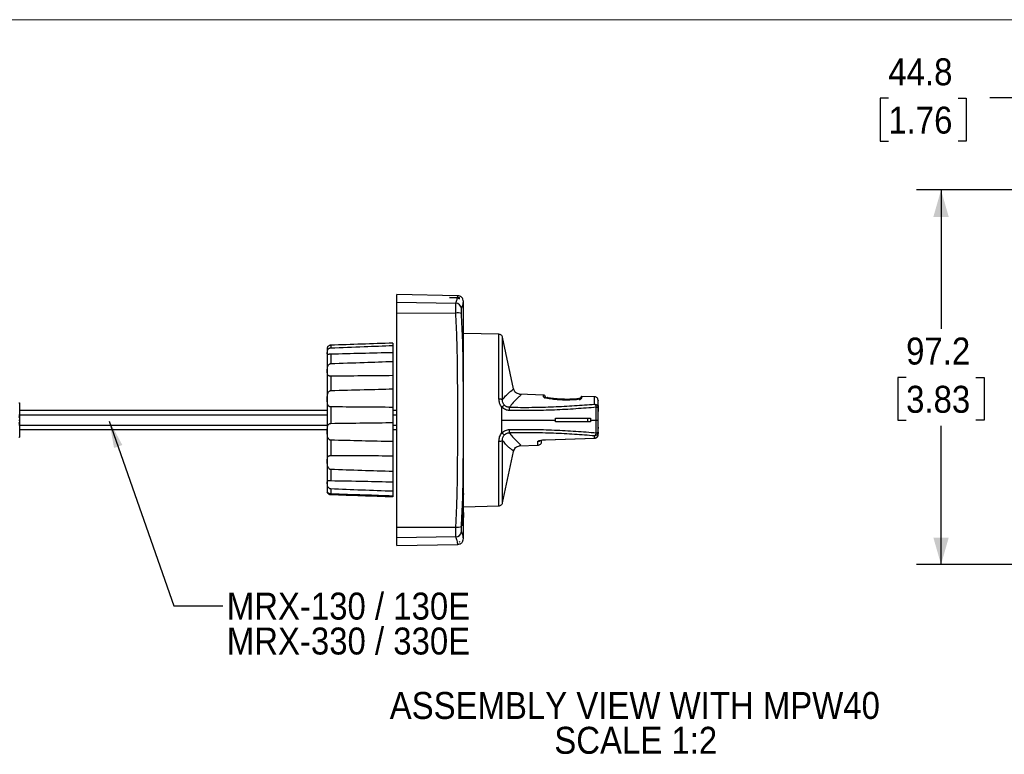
# Model space of a CAD drawing. Header units: millimetres. Extents: x 0 to 432, y 0 to 279.
# Tile 3 of 10: x 86 to 214, y 184 to 279. Entities that reach past the tile are written whole.
import ezdxf

# ---------------------------------------------------------------- set-up
doc = ezdxf.new("R2010")
doc.units = ezdxf.units.MM
doc.linetypes.add('SLD-Solid', pattern=[0])
doc.layers.add('DIMENSIONS', color=140, linetype='SLD-Solid', lineweight=25)
doc.layers.add('TEXT', color=140, linetype='SLD-Solid', lineweight=25)
doc.layers.add('SLD-DEFPOINTS', color=7, linetype='Continuous')
doc.styles.add('SLDTEXTSTYLE0', font='GOTHIC.TTF', dxfattribs={"width": 0.913})
doc.styles.get("Standard").update_dxf_attribs({"font": 'GOTHIC.TTF'})
doc.dimstyles.new('SLDDIMSTYLE6', dxfattribs={"dimtxt": 3.5, "dimasz": 3.5, "dimexe": 0, "dimexo": 0.0625, "dimgap": 0.875, "dimtad": 0, "dimtih": 1, "dimtoh": 1, "dimdec": 1, "dimlfac": 2, "dimrnd": 1e-09, "dimzin": 12, "dimdsep": 46, "dimtxsty": 'SLDTEXTSTYLE0', "dimsah": 1, "dimcen": 0.09, "dimadec": 0, "dimazin": 3, "dimtfac": 1, "dimtdec": 1, "dimtofl": 0, "dimtmove": 0, "dimatfit": 3, "dimfxl": 0, "dimfrac": 2, "dimtolj": 1, "dimtzin": 12, "dimarcsym": 0})
doc.dimstyles.new('SLDDIMSTYLE8', dxfattribs={"dimtxt": 0.18, "dimasz": 3.5, "dimexe": 0, "dimexo": 0.0625, "dimgap": 0, "dimtad": 0, "dimtih": 1, "dimtoh": 1, "dimdec": 0, "dimrnd": 1e-09, "dimzin": 0, "dimdsep": 46, "dimtxsty": 'Standard', "dimsah": 1, "dimcen": 0.09, "dimadec": 0, "dimazin": 0, "dimtfac": 3.5, "dimtdec": 0, "dimtofl": 0, "dimtmove": 0, "dimatfit": 3, "dimfxl": 0, "dimfrac": 2, "dimtolj": 1, "dimtzin": 0, "dimarcsym": 0})

# ---------------------------------------------------------------- blocks, each defined once
blk = doc.blocks.new('Block2')
at = {"color": 7, "linetype": 'SLD-Solid', "lineweight": 18}
blk.add_line((0, 279.4), (431.8, 279.4), dxfattribs=at)
blk = doc.blocks.new('_D_10')
at = {"layer": 'DIMENSIONS'}
for p, q in [((219.5, 258.07), (219.5, 272.41)), ((241.9, 258.07), (241.9, 272.41)), ((198.58, 269.21), (197.52, 269.21)), ((197.52, 269.21), (197.52, 263.65)), ((207.63, 269.21), (208.7, 269.21)), ((208.7, 269.21), (208.7, 263.65)), ((219.5, 269.24), (211.77, 269.24)), ((241.9, 269.24), (219.5, 269.24)), ((197.52, 263.65), (198.58, 263.65)), ((208.7, 263.65), (207.63, 263.65))]:
    blk.add_line(p, q, dxfattribs=at)
for points in [[(219.5, 269.24), (223, 268.24), (223, 270.24)], [(241.9, 269.24), (238.4, 270.24), (238.4, 268.24)]]:
    blk.add_solid(points, dxfattribs=at)
at = {"layer": 'DIMENSIONS', "char_height": 3.5, "attachment_point": 1, "style": 'SLDTEXTSTYLE0'}
for s, insert in [('44.8', (198.58, 274.39)), ('1.76', (198.58, 268.12))]:
    blk.add_mtext(s, dxfattribs=dict(at, insert=insert))
blk = doc.blocks.new('_D_12')
at = {"layer": 'DIMENSIONS'}
for p, q in [((218.73, 257.3), (202.24, 257.3)), ((205.42, 257.3), (205.42, 239.29)), ((200.89, 232.97), (199.83, 232.97)), ((199.83, 232.97), (199.83, 227.41)), ((209.94, 232.97), (211.01, 232.97)), ((211.01, 232.97), (211.01, 227.41)), ((199.83, 227.41), (200.89, 227.41)), ((205.42, 208.7), (205.42, 226.7)), ((211.01, 227.41), (209.94, 227.41)), ((218.73, 208.7), (202.24, 208.7))]:
    blk.add_line(p, q, dxfattribs=at)
for points in [[(205.42, 257.3), (204.42, 253.8), (206.42, 253.8)], [(205.42, 208.7), (206.42, 212.2), (204.42, 212.2)]]:
    blk.add_solid(points, dxfattribs=at)
at = {"layer": 'DIMENSIONS', "char_height": 3.5, "attachment_point": 1, "style": 'SLDTEXTSTYLE0'}
for s, insert in [('97.2', (200.89, 238.15)), ('3.83', (200.89, 231.89))]:
    blk.add_mtext(s, dxfattribs=dict(at, insert=insert))
blk = doc.blocks.new('SW_NOTE_0_4')
at = {"layer": 'TEXT', "color": 0, "char_height": 3.5, "attachment_point": 1, "style": 'SLDTEXTSTYLE0'}
for s, insert in [('MRX-130 / 130E', (0.53, 1.71)), ('MRX-330 / 330E', (0.53, -2.82))]:
    blk.add_mtext(s, dxfattribs=dict(at, insert=insert))
blk = doc.blocks.new('SW_NOTE_0_5')
at = {"layer": 'TEXT', "color": 0, "char_height": 3.5, "attachment_point": 2, "style": 'SLDTEXTSTYLE0'}
for s, insert in [('ASSEMBLY VIEW WITH MPW40', (32.1, 4.47)), ('SCALE 1:2', (32.22, -0.05))]:
    blk.add_mtext(s, dxfattribs=dict(at, insert=insert))

msp = doc.modelspace()

# ---------------------------------------------------------------- linework, layer by layer
at = {"color": 7, "linetype": 'SLD-Solid', "lineweight": 18}
msp.add_line((0, 279.4), (431.8, 279.4), dxfattribs=at)
for p, q in [((142.682, 243.586), (134.768, 243.724)), ((134.768, 242.754), (134.768, 243.724)), ((142.644, 243.294), (141.598, 243.329)), ((141.598, 243.329), (142.918, 243.329)), ((142.918, 243.166), (142.918, 243.329)), ((134.768, 242.754), (142.431, 242.622)), ((134.768, 241.349), (134.768, 242.754)), ((143.418, 225.358), (143.418, 242.448)), ((134.768, 213.547), (134.768, 241.349)), ((134.768, 241.349), (142.431, 241.33)), ((148.024, 238.577), (143.418, 238.698)), ((148.024, 230.196), (148.024, 238.577)), ((149.917, 231.514), (148.5, 238.181)), ((148.5, 230.099), (148.5, 238.181)), ((125.75, 236.834), (125.718, 236.658)), ((126.2, 237.155), (126.2, 236.817)), ((134.268, 237.43), (134.268, 237.118)), ((134.268, 237.118), (134.268, 236.185)), ((126.2, 235.992), (126.2, 234.769)), ((134.268, 236.185), (134.268, 235.056)), ((134.268, 235.056), (134.268, 233.209)), ((126.2, 233.138), (126.2, 231.271)), ((134.268, 233.209), (134.268, 231.487)), ((134.268, 231.487), (134.268, 229.092)), ((153.822, 230.696), (150.69, 230.805)), ((160.435, 230.465), (158.775, 230.523)), ((160.435, 229.504), (160.435, 230.465)), ((85.818, 228.228), (85.818, 229.598)), ((126.2, 229.156), (126.2, 227.016)), ((134.268, 229.092), (134.268, 227.118)), ((148.418, 227.448), (148.418, 229.117)), ((160.661, 227.448), (160.661, 229.107)), ((160.917, 229.988), (160.918, 229.956)), ((160.918, 229.904), (160.917, 229.936)), ((160.918, 229.349), (160.918, 229.904)), ((160.918, 229.349), (160.918, 228.54)), ((160.918, 227.448), (160.918, 229.014)), ((125.718, 228.698), (85.818, 228.698)), ((85.818, 227.447), (85.818, 228.228)), ((125.718, 228.098), (85.818, 228.098)), ((134.768, 228.698), (134.268, 228.698)), ((134.768, 228.098), (134.268, 228.098)), ((155.37, 227.448), (155.36, 227.698)), ((159.588, 227.198), (159.588, 227.698)), ((159.91, 227.698), (159.918, 227.448)), ((85.818, 226.668), (85.818, 227.447)), ((85.818, 226.798), (125.718, 226.798)), ((85.818, 225.298), (85.818, 226.668)), ((134.268, 227.118), (134.268, 224.649)), ((134.268, 226.798), (134.768, 226.798)), ((148.418, 225.778), (148.418, 227.448)), ((148.418, 227.448), (155.37, 227.448)), ((155.36, 227.198), (155.37, 227.448)), ((159.918, 227.448), (159.91, 227.198)), ((159.918, 227.448), (160.661, 227.448)), ((160.661, 225.788), (160.661, 227.448)), ((160.918, 225.882), (160.918, 227.448)), ((85.818, 226.198), (125.718, 226.198)), ((134.268, 226.198), (134.768, 226.198)), ((154.085, 224.884), (160.435, 225.109)), ((154.085, 224.88), (160.502, 225.107)), ((160.435, 225.109), (160.435, 225.392)), ((160.502, 225.112), (160.435, 225.109)), ((160.905, 225.45), (160.918, 225.562)), ((160.918, 225.562), (160.918, 225.882)), ((160.918, 225.825), (160.918, 225.696)), ((126.2, 224.836), (126.2, 222.846)), ((134.268, 224.649), (134.268, 222.814)), ((148.024, 216.318), (148.024, 224.699)), ((148.5, 216.714), (148.5, 224.797)), ((150.698, 224.091), (153.085, 224.174)), ((153.085, 224.174), (153.085, 224.692)), ((153.896, 224.874), (154.085, 224.88)), ((134.268, 222.814), (134.268, 220.761)), ((148.5, 216.714), (149.917, 223.38)), ((126.2, 221.033), (126.2, 219.588)), ((134.268, 220.761), (134.268, 219.428)), ((134.268, 219.428), (134.268, 218.197)), ((125.718, 218.237), (125.75, 218.062)), ((125.752, 218.062), (125.739, 218.093)), ((126.2, 218.501), (126.2, 217.886)), ((134.268, 218.197), (134.268, 217.63)), ((134.268, 217.63), (134.268, 217.465)), ((143.386, 217.806), (143.409, 217.893)), ((143.418, 217.217), (143.424, 217.217)), ((143.418, 216.198), (148.024, 216.318)), ((143.408, 215.452), (143.396, 214.093)), ((143.397, 215.044), (143.408, 215.452)), ((134.768, 213.547), (142.431, 213.566)), ((134.768, 212.141), (134.768, 213.547)), ((143.338, 213.735), (143.361, 214.142)), ((143.388, 213.858), (143.338, 213.735)), ((143.345, 213.858), (143.388, 213.858)), ((143.358, 214.093), (143.396, 214.093)), ((142.431, 212.274), (134.768, 212.141)), ((134.768, 211.172), (134.768, 212.141)), ((134.768, 211.172), (142.68, 211.31)), ((142.87, 211.622), (142.918, 211.664)), ((142.87, 211.622), (142.918, 211.622)), ((142.918, 211.664), (142.918, 211.622))]:
    msp.add_line(p, q)
at = {"flags": 128}
msp.add_lwpolyline([(154.085, 224.884), (154.085, 224.878), (154.085, 224.88)], dxfattribs=at)
for centre, radius, start, end in [((142.414, 241.869), 0.754, 4.97258, 88.65697), ((93.418, 242.448), 50, 0, 0.45113), ((142.685, 239.716), 1.634, 72.94849, 98.93652), ((153.813, 230.446), 0.25, 2, 88), ((153.822, 230.194), 0.249, 13.29852, 88.14815), ((158.76, 230.112), 0.249, 116.66265, 177.95933), ((158.757, 230.021), 0.25, 87.88309, 156.77101), ((149.966, 227.552), 2.201, 123.86383, 134.69085), ((146.372, 228.794), 3.03, 357.85273, 5.93601), ((149.966, 227.343), 2.201, 225.30888, 236.13644), ((146.372, 226.102), 3.03, 354.064, 2.14726), ((148.102, 225.525), 0.829, 264.57274, 298.64042), ((153.068, 225.195), 0.503, 271.93855, 308.95514), ((142.685, 215.18), 1.634, 261.06355, 287.0513), ((142.414, 213.027), 0.754, 271.34304, 355.02733), ((93.418, 212.448), 50, 359.54866, 0)]:
    msp.add_arc(centre, radius, start, end)
for points, knots in [([(142.431, 242.622), (142.468, 242.713), (142.54, 242.894), (142.607, 243.119), (142.632, 243.235), (142.644, 243.294)], [0, 0, 0, 0, 0.3285212, 0.6587131, 1, 1, 1, 1]), ([(142.644, 243.294), (142.653, 243.294), (142.674, 243.293), (142.72, 243.285), (142.822, 243.253), (142.873, 243.211), (142.909, 243.175), (142.918, 243.166)], [0, 0, 0, 0, 0.0301125, 0.0764359, 0.2123483, 0.806075, 1, 1, 1, 1]), ([(142.651, 243.329), (142.66, 243.39), (142.678, 243.516), (142.68, 243.589), (142.679, 243.578), (142.679, 243.575)], [0, 0, 0, 0, 0.4120644, 0.8536604, 1, 1, 1, 1]), ([(143.416, 242.842), (143.406, 242.935), (143.39, 243.077), (143.298, 243.249), (143.203, 243.367), (143.086, 243.463), (142.915, 243.557), (142.772, 243.574), (142.679, 243.586)], [0, 0, 0, 0, 0.23980503, 0.36858328, 0.50000015, 0.63141739, 0.76019545, 1, 1, 1, 1]), ([(142.431, 241.33), (142.427, 241.494), (142.418, 241.813), (142.415, 242.208), (142.418, 242.506), (142.427, 242.583), (142.431, 242.622)], [0, 0, 0, 0, 0.25579954, 0.49955467, 0.74372452, 1, 1, 1, 1]), ([(143.164, 241.278), (143.16, 241.359), (143.151, 241.522), (143.148, 241.725), (143.151, 241.877), (143.16, 241.915), (143.164, 241.934)], [0, 0, 0, 0, 0.2500287, 0.4995564, 0.7491168, 1, 1, 1, 1]), ([(143.164, 241.934), (143.224, 242.08), (143.339, 242.364), (143.397, 242.637), (143.416, 242.81), (143.416, 242.831), (143.416, 242.842)], [0, 0, 0, 0, 0.2583726, 0.501643, 0.7509874, 1, 1, 1, 1]), ([(142.679, 227.448), (142.679, 228.09), (142.679, 229.249), (142.676, 231.034), (142.669, 232.709), (142.654, 234.475), (142.629, 236.165), (142.585, 237.915), (142.524, 239.62), (142.462, 240.77), (142.431, 241.33)], [0, 0, 0, 0, 0.1383691, 0.2494572, 0.384543, 0.4995444, 0.6303232, 0.7497549, 0.8782048, 1, 1, 1, 1]), ([(143.416, 227.448), (143.416, 228.598), (143.416, 230.904), (143.397, 234.33), (143.339, 237.794), (143.224, 240.094), (143.164, 241.278)], [0, 0, 0, 0, 0.2487606, 0.4985156, 0.7417118, 1, 1, 1, 1]), ([(148.501, 238.178), (148.485, 238.23), (148.452, 238.337), (148.338, 238.467), (148.19, 238.557), (148.078, 238.571), (148.024, 238.577)], [0, 0, 0, 0, 0.2425817, 0.4996635, 0.7569332, 1, 1, 1, 1]), ([(125.718, 236.649), (125.718, 236.658), (125.718, 236.671), (125.718, 236.647), (125.718, 236.62), (125.718, 236.581), (125.718, 236.53), (125.718, 236.467), (125.718, 236.392), (125.718, 236.287), (125.718, 236.125), (125.718, 235.884), (125.718, 235.515), (125.718, 235.011), (125.718, 234.346), (125.718, 233.631), (125.718, 232.89), (125.718, 232.18), (125.718, 231.478), (125.718, 230.796), (125.718, 230.324), (125.718, 230.088)], [0, 0, 0, 0, 0.0557164, 0.0824997, 0.1092263, 0.13593, 0.162644, 0.189402, 0.2172708, 0.2451533, 0.2885396, 0.3472307, 0.4060029, 0.4946581, 0.5826356, 0.669076, 0.7429599, 0.8168293, 0.877957, 0.9388805, 1, 1, 1, 1]), ([(126.2, 235.992), (126.161, 235.991), (126.084, 235.988), (125.973, 235.976), (125.862, 235.963), (125.763, 235.963), (125.73, 236.046), (125.732, 236.269), (125.802, 236.527), (125.904, 236.677), (126.004, 236.761), (126.107, 236.807), (126.172, 236.814), (126.2, 236.817)], [0, 0, 0, 0, 0.0430332, 0.0858417, 0.1460972, 0.2420805, 0.4218164, 0.6742999, 0.8077873, 0.8727953, 0.9274747, 0.9689496, 1, 1, 1, 1]), ([(126.2, 237.155), (126.161, 237.151), (126.084, 237.143), (125.973, 237.099), (125.863, 237.025), (125.773, 236.91), (125.76, 236.862), (125.752, 236.833)], [0, 0, 0, 0, 0.1132169, 0.2258437, 0.3843712, 0.6368951, 1, 1, 1, 1]), ([(134.268, 237.43), (132.916, 237.384), (130.227, 237.292), (127.538, 237.201), (126.2, 237.155)], [0, 0, 0, 0, 0.5025496, 1, 1, 1, 1]), ([(126.2, 236.817), (127.644, 236.872), (130.333, 236.974), (133.022, 237.073), (134.268, 237.118)], [0, 0, 0, 0, 0.5368371, 1, 1, 1, 1]), ([(134.268, 236.185), (132.916, 236.151), (130.227, 236.084), (127.538, 236.023), (126.2, 235.992)], [0, 0, 0, 0, 0.5025496, 1, 1, 1, 1]), ([(126.2, 233.138), (126.161, 233.139), (126.084, 233.141), (125.973, 233.164), (125.862, 233.215), (125.763, 233.342), (125.73, 233.623), (125.732, 234.028), (125.802, 234.397), (125.904, 234.595), (126.004, 234.701), (126.107, 234.758), (126.172, 234.765), (126.2, 234.769)], [0, 0, 0, 0, 0.04303308, 0.08584172, 0.1460973, 0.24208008, 0.42181657, 0.67429977, 0.80778734, 0.87279533, 0.9274747, 0.96894954, 1, 1, 1, 1]), ([(126.2, 234.769), (127.644, 234.823), (130.333, 234.923), (133.022, 235.014), (134.268, 235.056)], [0, 0, 0, 0, 0.5368371, 1, 1, 1, 1]), ([(134.268, 233.209), (132.916, 233.194), (130.227, 233.165), (127.538, 233.147), (126.2, 233.138)], [0, 0, 0, 0, 0.5025496, 1, 1, 1, 1]), ([(126.2, 231.271), (127.644, 231.313), (130.333, 231.391), (133.022, 231.457), (134.268, 231.487)], [0, 0, 0, 0, 0.5368371, 1, 1, 1, 1]), ([(148.5, 230.099), (148.633, 230.263), (148.895, 230.585), (149.266, 230.952), (149.595, 231.23), (149.869, 231.415), (149.899, 231.492), (149.914, 231.53)], [0, 0, 0, 0, 0.2061079, 0.4043385, 0.6051217, 0.8043141, 1, 1, 1, 1]), ([(150.7, 230.805), (150.512, 230.852), (150.14, 230.947), (149.987, 231.342), (149.911, 231.537)], [0, 0, 0, 0, 0.5035945, 1, 1, 1, 1]), ([(125.718, 230.088), (125.719, 230.095), (125.72, 230.108), (125.731, 230.12), (125.736, 230.126)], [0, 0, 0, 0, 0.5491255, 1, 1, 1, 1]), ([(125.718, 230.088), (125.718, 229.825), (125.718, 229.281), (125.718, 228.417), (125.718, 227.47), (125.718, 226.445), (125.718, 225.353), (125.718, 224.316), (125.718, 223.365), (125.718, 222.496), (125.718, 221.663), (125.718, 220.867), (125.718, 220.146), (125.718, 219.512), (125.718, 218.988), (125.718, 218.595), (125.718, 218.326), (125.718, 218.267), (125.718, 218.237)], [0, 0, 0, 0, 0.0487877, 0.1008121, 0.1559999, 0.218208, 0.284142, 0.3536843, 0.4113378, 0.4689758, 0.5315246, 0.594058, 0.6603573, 0.7266411, 0.7949888, 0.8633205, 0.9316682, 1, 1, 1, 1]), ([(125.736, 230.126), (125.738, 230.34), (125.742, 230.651), (125.847, 231.006), (125.956, 231.162), (126.059, 231.239), (126.144, 231.267), (126.19, 231.27), (126.2, 231.271)], [0, 0, 0, 0, 0.4785529, 0.6940141, 0.8050168, 0.8989149, 0.9763265, 1, 1, 1, 1]), ([(126.2, 229.156), (126.161, 229.159), (126.084, 229.166), (125.973, 229.22), (125.862, 229.324), (125.763, 229.553), (125.739, 229.837), (125.736, 230.059), (125.736, 230.126)], [0, 0, 0, 0, 0.086013, 0.1715771, 0.2920136, 0.4838609, 0.8431115, 1, 1, 1, 1]), ([(148.418, 229.117), (148.357, 229.193), (148.234, 229.347), (148.067, 229.709), (148.041, 230.001), (148.024, 230.196)], [0, 0, 0, 0, 0.2458401, 0.4984479, 1, 1, 1, 1]), ([(148.024, 230.196), (148.078, 230.195), (148.189, 230.191), (148.336, 230.169), (148.45, 230.138), (148.484, 230.111), (148.5, 230.099)], [0, 0, 0, 0, 0.2429068, 0.5000006, 0.7570948, 1, 1, 1, 1]), ([(148.739, 229.38), (148.699, 229.431), (148.618, 229.533), (148.514, 229.777), (148.506, 229.969), (148.5, 230.099)], [0, 0, 0, 0, 0.2394487, 0.4863429, 1, 1, 1, 1]), ([(150.69, 230.797), (150.714, 230.798), (150.826, 230.806), (150.899, 230.729), (150.734, 230.541), (150.339, 230.197), (149.88, 229.735), (149.55, 229.316), (149.385, 229.107)], [0, 0, 0, 0, 0.0418575, 0.2015624, 0.4028527, 0.6028392, 0.8016727, 1, 1, 1, 1]), ([(153.83, 230.443), (153.828, 230.517), (153.823, 230.664), (153.822, 230.685), (153.822, 230.696)], [0, 0, 0, 0, 0.50021073, 1, 1, 1, 1]), ([(154.177, 230.297), (154.121, 230.309), (153.874, 230.362), (153.849, 230.408), (153.83, 230.443)], [0, 0, 0, 0, 0.2263865, 1, 1, 1, 1]), ([(154.069, 230.264), (154.068, 230.312), (154.064, 230.432), (154.063, 230.446), (154.063, 230.455)], [0, 0, 0, 0, 0.404103, 1, 1, 1, 1]), ([(158.459, 230.154), (158.334, 230.131), (158.049, 230.077), (157.259, 230.032), (156.294, 230.036), (155.332, 230.101), (154.564, 230.199), (154.29, 230.268), (154.177, 230.297)], [0, 0, 0, 0, 0.1425268, 0.3246229, 0.5064655, 0.6884274, 0.870828, 1, 1, 1, 1]), ([(154.343, 230.352), (154.295, 230.354), (154.233, 230.356), (154.203, 230.327), (154.196, 230.321)], [0, 0, 0, 0, 0.7694191, 1, 1, 1, 1]), ([(154.259, 230.395), (154.348, 230.376), (154.6, 230.322), (155.332, 230.239), (156.29, 230.179), (157.259, 230.17), (158.067, 230.207), (158.363, 230.252), (158.499, 230.272)], [0, 0, 0, 0, 0.101569, 0.28672072, 0.47157742, 0.65649714, 0.84184814, 1, 1, 1, 1]), ([(158.475, 230.241), (158.475, 230.243), (158.473, 230.256), (158.456, 230.253), (158.417, 230.249), (158.409, 230.248)], [0, 0, 0, 0, 0.0909573, 0.7939277, 1, 1, 1, 1]), ([(158.767, 230.27), (158.751, 230.236), (158.731, 230.194), (158.5, 230.16), (158.459, 230.154)], [0, 0, 0, 0, 0.8204984, 1, 1, 1, 1]), ([(158.511, 230.121), (158.514, 230.207), (158.52, 230.381), (158.512, 230.147), (158.508, 230.03)], [0, 0, 0, 0, 0.4999997, 1, 1, 1, 1]), ([(158.775, 230.523), (158.76, 230.517), (158.73, 230.505), (158.687, 230.433), (158.66, 230.357), (158.65, 230.332)], [0, 0, 0, 0, 0.4107106, 0.7997581, 1, 1, 1, 1]), ([(158.775, 230.502), (158.775, 230.509), (158.777, 230.576), (158.772, 230.415), (158.767, 230.27)], [0, 0, 0, 0, 0.1000637, 1, 1, 1, 1]), ([(160.886, 230.141), (160.864, 230.186), (160.82, 230.278), (160.708, 230.381), (160.576, 230.449), (160.481, 230.459), (160.435, 230.465)], [0, 0, 0, 0, 0.2556244, 0.5148791, 0.7662001, 1, 1, 1, 1]), ([(160.91, 229.098), (160.908, 229.302), (160.904, 229.709), (160.894, 230.062), (160.885, 230.123), (160.881, 230.153)], [0, 0, 0, 0, 0.33188005, 0.66545589, 1, 1, 1, 1]), ([(85.718, 229.698), (85.72, 229.698), (85.725, 229.698), (85.734, 229.697), (85.754, 229.692), (85.779, 229.679), (85.809, 229.649), (85.814, 229.618), (85.818, 229.598)], [0, 0, 0, 0, 0.0226381, 0.0466088, 0.1014874, 0.2519617, 0.5032352, 1, 1, 1, 1]), ([(134.268, 229.092), (132.916, 229.099), (130.227, 229.114), (127.538, 229.142), (126.2, 229.156)], [0, 0, 0, 0, 0.5025496, 1, 1, 1, 1]), ([(149.399, 228.681), (149.308, 228.687), (149.125, 228.701), (148.862, 228.79), (148.618, 228.925), (148.485, 229.053), (148.418, 229.117)], [0, 0, 0, 0, 0.2486274, 0.4984656, 0.747778, 1, 1, 1, 1]), ([(149.385, 229.107), (149.325, 229.11), (149.204, 229.115), (149.029, 229.169), (148.868, 229.255), (148.782, 229.339), (148.739, 229.38)], [0, 0, 0, 0, 0.2536655, 0.5037576, 0.7504439, 1, 1, 1, 1]), ([(149.385, 229.107), (150.355, 229.097), (152.29, 229.078), (155.128, 229.159), (157.876, 229.303), (159.583, 229.437), (160.435, 229.504)], [0, 0, 0, 0, 0.250198, 0.4990408, 0.7499855, 1, 1, 1, 1]), ([(160.661, 229.107), (159.793, 229.034), (158.052, 228.888), (155.251, 228.736), (152.36, 228.65), (150.388, 228.67), (149.399, 228.681)], [0, 0, 0, 0, 0.2498658, 0.5007585, 0.7496605, 1, 1, 1, 1]), ([(160.661, 229.107), (160.652, 229.153), (160.633, 229.249), (160.578, 229.371), (160.51, 229.464), (160.46, 229.491), (160.435, 229.504)], [0, 0, 0, 0, 0.2385201, 0.4999963, 0.7556666, 1, 1, 1, 1]), ([(160.435, 229.504), (160.478, 229.5), (160.555, 229.491), (160.673, 229.441), (160.795, 229.351), (160.891, 229.204), (160.917, 229.079), (160.918, 229.019), (160.918, 229.015), (160.918, 229.014)], [0, 0, 0, 0, 0.1658793, 0.3045124, 0.4992792, 0.7586177, 0.9829852, 0.997999, 1, 1, 1, 1]), ([(160.918, 229.014), (160.915, 229.023), (160.908, 229.042), (160.857, 229.067), (160.778, 229.09), (160.705, 229.101), (160.661, 229.107)], [0, 0, 0, 0, 0.2455753, 0.5000659, 0.707035, 1, 1, 1, 1]), ([(160.917, 229.988), (160.917, 229.983), (160.918, 229.966), (160.917, 229.949), (160.917, 229.936)], [0, 0, 0, 0, 0.2941241, 1, 1, 1, 1]), ([(85.718, 227.813), (85.72, 227.813), (85.724, 227.813), (85.731, 227.818), (85.747, 227.836), (85.779, 227.918), (85.808, 228.054), (85.815, 228.173), (85.818, 228.228)], [0, 0, 0, 0, 0.0122317, 0.0282384, 0.0585673, 0.1698262, 0.6120153, 1, 1, 1, 1]), ([(155.36, 227.698), (156.136, 227.698), (157.696, 227.698), (159.17, 227.698), (159.91, 227.698)], [0, 0, 0, 0, 0.4978541, 1, 1, 1, 1]), ([(85.718, 227.448), (85.731, 227.448), (85.757, 227.448), (85.79, 227.448), (85.813, 227.448), (85.816, 227.447), (85.818, 227.447)], [0, 0, 0, 0, 0.2500045, 0.50000062, 0.75000201, 1, 1, 1, 1]), ([(85.818, 226.668), (85.814, 226.731), (85.805, 226.858), (85.778, 226.996), (85.742, 227.064), (85.734, 227.075), (85.726, 227.081), (85.721, 227.083), (85.719, 227.083), (85.718, 227.083)], [0, 0, 0, 0, 0.446021, 0.8924372, 0.9285101, 0.9666981, 0.9820439, 0.9946475, 1, 1, 1, 1]), ([(126.2, 224.836), (126.161, 224.841), (126.084, 224.851), (125.973, 224.924), (125.862, 225.062), (125.763, 225.347), (125.73, 225.829), (125.732, 226.338), (125.802, 226.703), (125.904, 226.877), (126.004, 226.964), (126.107, 227.008), (126.172, 227.013), (126.2, 227.016)], [0, 0, 0, 0, 0.0430331, 0.0858418, 0.1460973, 0.2420803, 0.4218168, 0.6742999, 0.8077875, 0.8727954, 0.9274748, 0.9689496, 1, 1, 1, 1]), ([(126.2, 227.016), (127.644, 227.037), (130.333, 227.078), (133.022, 227.105), (134.268, 227.118)], [0, 0, 0, 0, 0.5368371, 1, 1, 1, 1]), ([(142.431, 213.566), (142.466, 214.209), (142.536, 215.512), (142.6, 217.472), (142.642, 219.431), (142.664, 221.405), (142.675, 223.35), (142.679, 225.375), (142.679, 226.723), (142.679, 227.448)], [0, 0, 0, 0, 0.1399552, 0.2835831, 0.4245618, 0.5637635, 0.7097098, 0.843859, 1, 1, 1, 1]), ([(143.164, 213.618), (143.224, 214.802), (143.339, 217.102), (143.397, 220.565), (143.416, 223.991), (143.416, 226.296), (143.416, 227.448)], [0, 0, 0, 0, 0.2583726, 0.501643, 0.7509874, 1, 1, 1, 1]), ([(149.399, 226.215), (150.388, 226.225), (152.36, 226.246), (155.251, 226.16), (158.052, 226.008), (159.793, 225.861), (160.661, 225.788)], [0, 0, 0, 0, 0.2503395, 0.4992415, 0.7501342, 1, 1, 1, 1]), ([(159.91, 227.198), (159.176, 227.198), (157.702, 227.198), (156.143, 227.198), (155.36, 227.198)], [0, 0, 0, 0, 0.49785419, 1, 1, 1, 1]), ([(160.661, 227.448), (160.702, 227.448), (160.784, 227.448), (160.89, 227.448), (160.907, 227.448), (160.918, 227.448)], [0, 0, 0, 0, 0.2764287, 0.5627458, 1, 1, 1, 1]), ([(160.918, 226.503), (160.918, 226.494), (160.918, 226.469), (160.918, 226.437), (160.918, 226.409), (160.918, 226.391), (160.918, 226.369), (160.918, 226.361), (160.918, 226.356)], [0, 0, 0, 0, 0.1231421, 0.3669176, 0.4874919, 0.6080646, 0.7286388, 1, 1, 1, 1]), ([(85.818, 225.298), (85.814, 225.277), (85.809, 225.246), (85.779, 225.217), (85.754, 225.203), (85.734, 225.199), (85.725, 225.198), (85.72, 225.198), (85.718, 225.198)], [0, 0, 0, 0, 0.4980408, 0.7482334, 0.8985681, 0.9534081, 0.9773684, 1, 1, 1, 1]), ([(143.418, 212.448), (143.418, 212.468), (143.418, 212.509), (143.418, 212.837), (143.418, 213.315), (143.418, 213.899), (143.418, 214.521), (143.418, 215.227), (143.418, 216.037), (143.418, 216.973), (143.418, 218.002), (143.418, 219.066), (143.418, 220.309), (143.418, 221.798), (143.418, 223.542), (143.418, 224.752), (143.418, 225.358)], [0, 0, 0, 0, 0.08283341, 0.16593687, 0.24915133, 0.31179961, 0.37455735, 0.43339717, 0.49232053, 0.55853178, 0.62477762, 0.68395846, 0.74317029, 0.82838017, 0.91409398, 1, 1, 1, 1]), ([(148.024, 224.699), (148.041, 224.894), (148.067, 225.187), (148.234, 225.549), (148.357, 225.702), (148.418, 225.778)], [0, 0, 0, 0, 0.5018959, 0.7543071, 1, 1, 1, 1]), ([(148.418, 225.778), (148.484, 225.842), (148.617, 225.97), (148.861, 226.105), (149.124, 226.195), (149.308, 226.208), (149.399, 226.215)], [0, 0, 0, 0, 0.25106, 0.5008, 0.7507502, 1, 1, 1, 1]), ([(148.5, 224.797), (148.506, 224.927), (148.514, 225.119), (148.619, 225.363), (148.699, 225.465), (148.739, 225.515)], [0, 0, 0, 0, 0.5139994, 0.7607302, 1, 1, 1, 1]), ([(148.739, 225.515), (148.782, 225.557), (148.868, 225.64), (149.029, 225.726), (149.204, 225.78), (149.324, 225.786), (149.385, 225.788)], [0, 0, 0, 0, 0.2484101, 0.4955165, 0.7457073, 1, 1, 1, 1]), ([(160.435, 225.392), (159.583, 225.458), (157.876, 225.592), (155.128, 225.736), (152.29, 225.818), (150.355, 225.798), (149.385, 225.788)], [0, 0, 0, 0, 0.2500145, 0.5009592, 0.749802, 1, 1, 1, 1]), ([(149.385, 225.788), (149.521, 225.614), (149.793, 225.266), (150.178, 224.858), (150.521, 224.537), (150.785, 224.305), (150.913, 224.134), (150.774, 224.107), (150.697, 224.092)], [0, 0, 0, 0, 0.16333469, 0.32659165, 0.48780272, 0.6427342, 0.80220126, 1, 1, 1, 1]), ([(160.918, 225.882), (160.911, 225.821), (160.897, 225.696), (160.786, 225.533), (160.624, 225.418), (160.497, 225.4), (160.435, 225.392)], [0, 0, 0, 0, 0.2405536, 0.5000005, 0.7594431, 1, 1, 1, 1]), ([(160.435, 225.392), (160.46, 225.405), (160.51, 225.431), (160.574, 225.518), (160.629, 225.636), (160.649, 225.732), (160.661, 225.788)], [0, 0, 0, 0, 0.2443689, 0.5000764, 0.7085079, 1, 1, 1, 1]), ([(160.435, 225.109), (160.491, 225.112), (160.603, 225.117), (160.731, 225.185), (160.817, 225.268), (160.873, 225.35), (160.894, 225.416), (160.905, 225.45)], [0, 0, 0, 0, 0.2670241, 0.5417711, 0.6870006, 0.8395801, 1, 1, 1, 1]), ([(160.494, 225.106), (160.512, 225.108), (160.563, 225.114), (160.665, 225.145), (160.776, 225.217), (160.864, 225.328), (160.891, 225.407), (160.905, 225.45)], [0, 0, 0, 0, 0.1075259, 0.2950153, 0.586667, 0.7794454, 1, 1, 1, 1]), ([(160.661, 225.788), (160.697, 225.793), (160.771, 225.804), (160.85, 225.826), (160.906, 225.852), (160.914, 225.871), (160.918, 225.882)], [0, 0, 0, 0, 0.2413209, 0.5000234, 0.722797, 1, 1, 1, 1]), ([(134.268, 224.649), (132.916, 224.677), (130.227, 224.733), (127.538, 224.801), (126.2, 224.836)], [0, 0, 0, 0, 0.5025496, 1, 1, 1, 1]), ([(149.906, 223.368), (149.909, 223.37), (149.948, 223.402), (149.83, 223.495), (149.587, 223.676), (149.253, 223.955), (148.889, 224.318), (148.631, 224.636), (148.5, 224.797)], [0, 0, 0, 0, 0.0174595, 0.2087279, 0.4039923, 0.6020083, 0.7974125, 1, 1, 1, 1]), ([(149.912, 223.36), (149.988, 223.555), (150.142, 223.949), (150.512, 224.043), (150.699, 224.091)], [0, 0, 0, 0, 0.4960338, 1, 1, 1, 1]), ([(153.085, 224.692), (153.1, 224.712), (153.13, 224.752), (153.359, 224.813), (153.635, 224.853), (153.887, 224.875), (154.019, 224.881), (154.085, 224.884)], [0, 0, 0, 0, 0.2513987, 0.5012561, 0.750251, 0.8752958, 1, 1, 1, 1]), ([(153.085, 224.174), (153.146, 224.183), (153.273, 224.201), (153.436, 224.318), (153.548, 224.485), (153.561, 224.613), (153.568, 224.675)], [0, 0, 0, 0, 0.2415872, 0.5001348, 0.7586126, 1, 1, 1, 1]), ([(153.568, 224.675), (153.568, 224.673), (153.568, 224.671), (153.568, 224.823), (153.568, 224.838)], [0, 0, 0, 0, 0.897004, 1, 1, 1, 1]), ([(126.2, 221.033), (126.161, 221.039), (126.084, 221.051), (125.973, 221.129), (125.862, 221.272), (125.763, 221.558), (125.73, 222.003), (125.732, 222.412), (125.802, 222.663), (125.904, 222.77), (126.004, 222.819), (126.107, 222.843), (126.172, 222.845), (126.2, 222.846)], [0, 0, 0, 0, 0.0430331, 0.0858418, 0.1460972, 0.2420803, 0.4218166, 0.6742998, 0.8077874, 0.8727955, 0.9274747, 0.9689495, 1, 1, 1, 1]), ([(126.2, 222.846), (127.644, 222.843), (130.333, 222.838), (133.022, 222.822), (134.268, 222.814)], [0, 0, 0, 0, 0.5368371, 1, 1, 1, 1]), ([(134.268, 220.761), (132.916, 220.804), (130.227, 220.889), (127.538, 220.985), (126.2, 221.033)], [0, 0, 0, 0, 0.5025496, 1, 1, 1, 1]), ([(126.2, 218.501), (126.161, 218.506), (126.084, 218.517), (125.973, 218.585), (125.862, 218.706), (125.763, 218.935), (125.73, 219.254), (125.732, 219.484), (125.802, 219.57), (125.904, 219.589), (126.004, 219.591), (126.107, 219.59), (126.172, 219.588), (126.2, 219.588)], [0, 0, 0, 0, 0.0430332, 0.0858417, 0.1460973, 0.2420804, 0.4218168, 0.6743001, 0.8077875, 0.8727955, 0.9274746, 0.9689496, 1, 1, 1, 1]), ([(126.2, 219.588), (127.644, 219.561), (130.333, 219.512), (133.022, 219.455), (134.268, 219.428)], [0, 0, 0, 0, 0.5368371, 1, 1, 1, 1]), ([(125.749, 218.095), (125.748, 218.102), (125.747, 218.115), (125.803, 218.036), (125.904, 217.965), (126.004, 217.919), (126.107, 217.893), (126.172, 217.888), (126.2, 217.886)], [0, 0, 0, 0, 0.2700911, 0.5692424, 0.7149283, 0.8374676, 0.9304146, 1, 1, 1, 1]), ([(126.2, 217.741), (126.161, 217.745), (126.084, 217.752), (125.973, 217.796), (125.861, 217.872), (125.82, 217.927), (125.795, 217.962)], [0, 0, 0, 0, 0.1777639, 0.3546009, 0.6035079, 1, 1, 1, 1]), ([(134.268, 218.197), (132.916, 218.247), (130.227, 218.345), (127.538, 218.449), (126.2, 218.501)], [0, 0, 0, 0, 0.5025496, 1, 1, 1, 1]), ([(126.2, 217.886), (127.644, 217.841), (130.333, 217.757), (133.022, 217.67), (134.268, 217.63)], [0, 0, 0, 0, 0.5368371, 1, 1, 1, 1]), ([(134.268, 217.465), (132.916, 217.512), (130.227, 217.604), (127.538, 217.695), (126.2, 217.741)], [0, 0, 0, 0, 0.5025496, 1, 1, 1, 1]), ([(143.361, 214.142), (143.358, 214.261), (143.353, 214.502), (143.35, 214.997), (143.353, 215.579), (143.36, 216.247), (143.372, 216.996), (143.381, 217.533), (143.386, 217.806)], [0, 0, 0, 0, 0.1605168, 0.3256878, 0.4862048, 0.651377, 0.8228349, 1, 1, 1, 1]), ([(143.409, 217.893), (143.405, 217.504), (143.397, 216.726), (143.392, 215.894), (143.393, 215.349), (143.396, 215.147), (143.397, 215.044)], [0, 0, 0, 0, 0.32549603, 0.6509947, 0.82264587, 1, 1, 1, 1]), ([(148.024, 216.318), (148.078, 216.325), (148.189, 216.338), (148.336, 216.427), (148.45, 216.556), (148.484, 216.662), (148.5, 216.714)], [0, 0, 0, 0, 0.2429086, 0.5000015, 0.7570941, 1, 1, 1, 1]), ([(142.431, 212.274), (142.427, 212.313), (142.418, 212.389), (142.415, 212.687), (142.418, 213.082), (142.427, 213.402), (142.431, 213.566)], [0, 0, 0, 0, 0.2558026, 0.4995545, 0.7437267, 1, 1, 1, 1]), ([(143.164, 212.962), (143.16, 212.981), (143.151, 213.018), (143.148, 213.17), (143.151, 213.373), (143.16, 213.536), (143.164, 213.618)], [0, 0, 0, 0, 0.2500269, 0.4995553, 0.7491151, 1, 1, 1, 1]), ([(143.396, 214.093), (143.396, 214.078), (143.396, 214.051), (143.394, 214.004), (143.393, 213.957), (143.392, 213.912), (143.39, 213.878), (143.389, 213.862), (143.388, 213.859), (143.388, 213.858)], [0, 0, 0, 0, 0.1609381, 0.2859911, 0.4470519, 0.6081121, 0.7692129, 0.9303175, 1, 1, 1, 1]), ([(142.678, 211.334), (142.679, 211.329), (142.679, 211.315), (142.668, 211.476), (142.619, 211.774), (142.494, 212.107), (142.431, 212.274)], [0, 0, 0, 0, 0.1549276, 0.435659, 0.7164685, 1, 1, 1, 1]), ([(143.416, 212.054), (143.416, 212.064), (143.416, 212.085), (143.397, 212.259), (143.339, 212.532), (143.224, 212.816), (143.164, 212.962)], [0, 0, 0, 0, 0.2487605, 0.4985156, 0.7417117, 1, 1, 1, 1]), ([(142.679, 211.31), (142.772, 211.321), (142.915, 211.339), (143.086, 211.432), (143.203, 211.528), (143.298, 211.647), (143.39, 211.818), (143.406, 211.961), (143.416, 212.054)], [0, 0, 0, 0, 0.23980479, 0.36858336, 0.50000075, 0.63141649, 0.7601963, 1, 1, 1, 1])]:
    msp.add_open_spline(points, degree=3, knots=knots)

# ---------------------------------------------------------------- block references
at = {"layer": 'SLD-DEFPOINTS'}
msp.add_blockref('Block2', (0, 0), dxfattribs=at)
at = {"layer": 'TEXT'}
for name, p in [('SW_NOTE_0_4', (112.172, 203.34)), ('SW_NOTE_0_5', (133.567, 187.686))]:
    msp.add_blockref(name, p, dxfattribs=at)

# ---------------------------------------------------------------- dimensions: what is measured, and where the dimension line sits
at = {"layer": 'DIMENSIONS'}
dim = msp.add_linear_dim(base=(219.502, 269.236), p1=(241.902, 256.798), p2=(219.502, 256.798), dimstyle='SLDDIMSTYLE6', dxfattribs=at)
dim.commit()
dim.dimension.update_dxf_attribs({"geometry": '_D_10', "text_midpoint": (203.108, 269.236), "dimtype": 160})
dim = msp.add_linear_dim(base=(205.419, 208.698), p1=(220.002, 257.298), p2=(220.002, 208.698), angle=90, dimstyle='SLDDIMSTYLE6', dxfattribs=at)
dim.commit()
dim.dimension.update_dxf_attribs({"geometry": '_D_12', "text_midpoint": (205.419, 232.998), "dimtype": 160})

# ---------------------------------------------------------------- leaders
at = {"layer": 'TEXT'}
msp.add_leader([(97.448, 227.317), (105.822, 203.34), (112.172, 203.34)], dimstyle='SLDDIMSTYLE8', dxfattribs=at)

doc.saveas('drawing.dxf')
